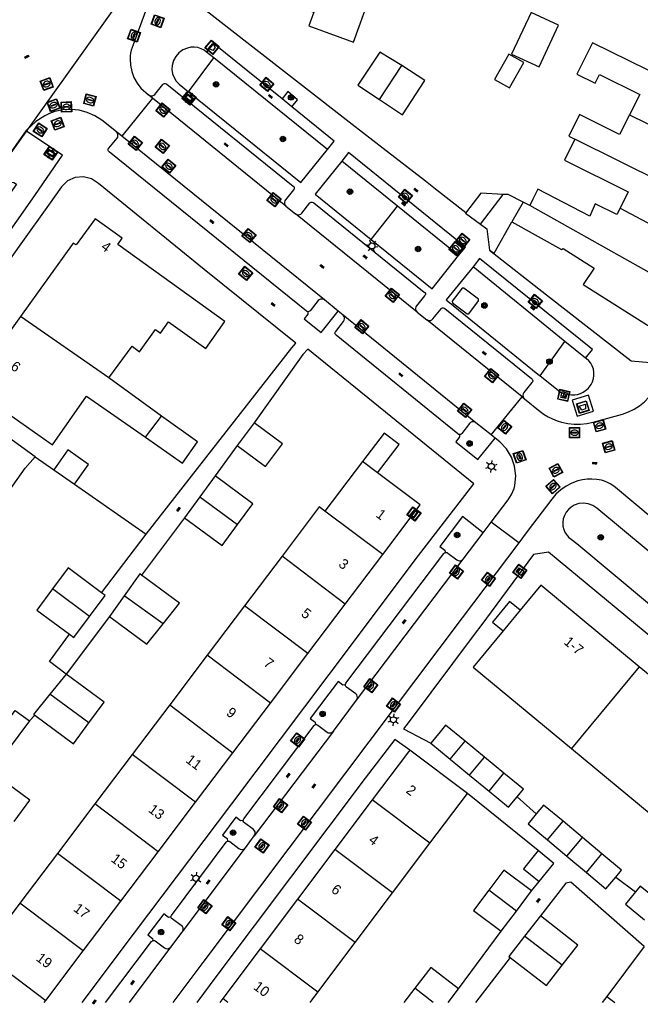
# Model space of a CAD drawing. Header units: metres. Extents: x 93870 to 95789, y 463036 to 464040.
# Tile 172 of 256: x 94839 to 94900, y 463039 to 463136. Entities that reach past the tile are written whole.
import ezdxf
from ezdxf.enums import TextEntityAlignment as Align

# ---------------------------------------------------------------- set-up
doc = ezdxf.new("R2010")
doc.units = ezdxf.units.M
doc.header["$LTSCALE"] = 25.4
for name, color, linetype in [('B_BEBOUWINGSGRENS_0', 1, 'Continuous'), ('B_LUIFEL_1', 200, 'Continuous'), ('B_TUSSENMUUR_0', 7, 'Continuous'), ('G_GRENS_ALGEMEEN_0', 7, 'Continuous'), ('K_DUIKER_LIJN_-1', 6, 'Continuous'), ('Q_AFVAL_APART_PLAATS_0', 7, 'Continuous'), ('Q_AFVALBAK_0', 7, 'Continuous'), ('Q_BOOM_0', 3, 'Continuous'), ('Q_BRANDKRAAN_0', 5, 'Continuous'), ('Q_CAI-KAST_0', 10, 'Continuous'), ('Q_ELEKTRAKAST_0', 7, 'Continuous'), ('Q_INSPECTIE_OF_RIOOLPUT_0', 253, 'Continuous'), ('Q_KOLK_0', 254, 'Continuous'), ('Q_LICHTMAST_0', 2, 'Continuous'), ('Q_STRAATNAAMBORD_0', 7, 'Continuous'), ('Q_WATERLEIDINGPUT_0', 5, 'Continuous'), ('S_GBKN_SYMBOOL_OV_GROOT_0', 7, 'Continuous'), ('T_CULTUURGRENS_0', 76, 'Continuous'), ('T_HEK_0', 57, 'Continuous'), ('T_HEK_1', 57, 'Continuous'), ('V_WEGGRENS_0', 7, 'Continuous'), ('Z_GBKN_HUISNUMMER_0', 252, 'Continuous')]:
    doc.layers.add(name, color=color, linetype=linetype)

# ---------------------------------------------------------------- blocks, each defined once
blk = doc.blocks.new('Q_AFVALBAK')
for points in [[(-0.5, 0.5), (0.5, 0.5), (0.5, -0.5), (-0.5, -0.5)], [(-0.336, 0.197), (0.331, 0.197), (0.19, -0.251), (-0.196, -0.251)]]:
    blk.add_lwpolyline(points, close=True)
blk.add_lwpolyline([(-0.442, 0.464), (0.438, 0.464, -0.414214), (0.459, 0.442), (0.459, -0.437, -0.414214), (0.438, -0.459), (-0.442, -0.459, -0.414214), (-0.463, -0.437), (-0.463, 0.442), (-0.463, 0.444), (-0.463, 0.446), (-0.463, 0.448), (-0.462, 0.45), (-0.461, 0.451), (-0.46, 0.453), (-0.459, 0.455), (-0.458, 0.456), (-0.457, 0.457), (-0.456, 0.459), (-0.454, 0.46), (-0.453, 0.461), (-0.451, 0.462), (-0.449, 0.462), (-0.447, 0.463), (-0.446, 0.463), (-0.444, 0.464), (-0.442, 0.464)], format="xyb")
blk = doc.blocks.new('Q_AFVAL_APART_PLAATS')
for points in [[(-0.5, 0.5), (0.5, 0.5), (0.5, -0.5), (-0.5, -0.5)], [(-0.336, 0.197), (0.331, 0.197), (0.19, -0.251), (-0.196, -0.251)]]:
    blk.add_lwpolyline(points, close=True)
blk.add_lwpolyline([(-0.442, 0.464), (0.438, 0.464, -0.414214), (0.459, 0.442), (0.459, -0.437, -0.414214), (0.438, -0.459), (-0.442, -0.459, -0.414214), (-0.463, -0.437), (-0.463, 0.442, -0.414214), (-0.442, 0.464)], format="xyb")
blk = doc.blocks.new('Q_STRAATNAAMBORD')
for points in [[(-0.5, 0.5), (0.5, 0.5), (0.5, -0.5), (-0.5, -0.5)], [(-0.369, 0.22), (0.358, 0.22), (0.358, -0.214), (-0.369, -0.214)]]:
    blk.add_lwpolyline(points, close=True)
for points in [[(-0.442, 0.464), (0.438, 0.464, -0.414214), (0.459, 0.442), (0.459, -0.437, -0.414214), (0.438, -0.459), (-0.442, -0.459, -0.414214), (-0.463, -0.437), (-0.463, 0.442), (-0.463, 0.444), (-0.463, 0.446), (-0.463, 0.448), (-0.462, 0.45), (-0.461, 0.451), (-0.46, 0.453), (-0.459, 0.455), (-0.458, 0.456), (-0.457, 0.457), (-0.456, 0.459), (-0.454, 0.46), (-0.453, 0.461), (-0.451, 0.462), (-0.449, 0.462), (-0.447, 0.463), (-0.446, 0.463), (-0.444, 0.464), (-0.442, 0.464)], [(-0.287, 0.16), (0.281, 0.16, -0.414214), (0.303, 0.139), (0.303, -0.134, -0.414214), (0.281, -0.156), (-0.287, -0.156, -0.414214), (-0.308, -0.134), (-0.308, 0.139), (-0.308, 0.14), (-0.308, 0.142), (-0.307, 0.144), (-0.307, 0.146), (-0.306, 0.148), (-0.305, 0.149), (-0.304, 0.151), (-0.303, 0.152), (-0.302, 0.154), (-0.3, 0.155), (-0.299, 0.156), (-0.297, 0.157), (-0.296, 0.158), (-0.294, 0.159), (-0.292, 0.159), (-0.29, 0.16), (-0.288, 0.16), (-0.287, 0.16)]]:
    blk.add_lwpolyline(points, format="xyb")
blk = doc.blocks.new('Q_CAI-KAST')
for points in [[(-0.5, 0.5), (0.5, 0.5), (0.5, -0.5), (-0.5, -0.5)], [(-0.262, 0.264), (0.25, 0.264), (0.25, 0.187), (-0.262, 0.187)], [(-0.262, 0.107), (0.25, 0.107), (0.25, -0.332), (-0.262, -0.332)]]:
    blk.add_lwpolyline(points, close=True)
blk.add_lwpolyline([(-0.442, 0.464), (0.438, 0.464, -0.414214), (0.459, 0.442), (0.459, -0.437, -0.414214), (0.438, -0.459), (-0.442, -0.459, -0.414214), (-0.463, -0.437), (-0.463, 0.442), (-0.463, 0.444), (-0.463, 0.446), (-0.463, 0.448), (-0.462, 0.45), (-0.461, 0.451), (-0.46, 0.453), (-0.459, 0.455), (-0.458, 0.456), (-0.457, 0.457), (-0.456, 0.459), (-0.454, 0.46), (-0.453, 0.461), (-0.451, 0.462), (-0.449, 0.462), (-0.447, 0.463), (-0.446, 0.463), (-0.444, 0.464), (-0.442, 0.464)], format="xyb")
blk.add_circle((-0.177, -0.034), 0.0354)
blk = doc.blocks.new('Q_ELEKTRAKAST')
for points in [[(-0.5, 0.5), (0.5, 0.5), (0.5, -0.5), (-0.5, -0.5)], [(-0.262, 0.264), (0.25, 0.264), (0.25, 0.187), (-0.262, 0.187)], [(-0.262, 0.107), (0.25, 0.107), (0.25, -0.332), (-0.262, -0.332)]]:
    blk.add_lwpolyline(points, close=True)
blk.add_lwpolyline([(-0.442, 0.464), (0.438, 0.464, -0.414214), (0.459, 0.442), (0.459, -0.437, -0.414214), (0.438, -0.459), (-0.442, -0.459, -0.414214), (-0.463, -0.437), (-0.463, 0.442), (-0.463, 0.444), (-0.463, 0.446), (-0.463, 0.448), (-0.462, 0.45), (-0.461, 0.451), (-0.46, 0.453), (-0.459, 0.455), (-0.458, 0.456), (-0.457, 0.457), (-0.456, 0.459), (-0.454, 0.46), (-0.453, 0.461), (-0.451, 0.462), (-0.449, 0.462), (-0.447, 0.463), (-0.446, 0.463), (-0.444, 0.464), (-0.442, 0.464)], format="xyb")
blk.add_lwpolyline([(-0.177, 0.001, -1), (-0.177, -0.069, -1)], format="xyb", close=True)
blk.add_lwpolyline([(0.044, 0.088), (-0.056, -0.112), (0.044, -0.112), (-0.056, -0.312)])
blk = doc.blocks.new('Q_LICHTMAST')
for points in [[(-0.26, 0.15), (-0.52, 0.3)], [(0, 0.3), (0, 0.6)], [(0.26, 0.15), (0.52, 0.3)], [(-0.26, -0.15), (-0.52, -0.3)], [(0, -0.3), (0, -0.6)], [(0.26, -0.15), (0.52, -0.3)]]:
    blk.add_lwpolyline(points)
blk.add_circle((0, 0), 0.3)
blk = doc.blocks.new('Q_KOLK')
blk.add_lwpolyline([(-0.5, 0.5), (0.5, 0.5), (0.5, -0.5), (-0.5, -0.5)], close=True)
for points in [[(-0.442, 0.464), (0.438, 0.464, -0.414214), (0.459, 0.442), (0.459, -0.437, -0.414214), (0.438, -0.459), (-0.442, -0.459, -0.414214), (-0.463, -0.437), (-0.463, 0.442, -0.414214), (-0.442, 0.464)], [(-0.345, 0.105, 0.380426), (-0.276, -0.18)], [(-0.008, 0.266, 0.240218), (-0.345, 0.105)], [(-0.194, 0.045, 0.853344), (-0.194, -0.032)], [(0.331, 0.111, 0.240191), (-0.008, 0.266)], [(0.185, -0.032, 0.849746), (0.185, 0.045)], [(0.267, -0.176, 0.380426), (0.331, 0.111)], [(-0.276, -0.18, 0.148452), (0.012, -0.257)], [(0.012, -0.257, 0.131742), (0.267, -0.176)]]:
    blk.add_lwpolyline(points, format="xyb")
for points in [[(-0.194, 0.045), (0.185, 0.045)], [(0.185, -0.032), (-0.194, -0.032)]]:
    blk.add_lwpolyline(points)
blk = doc.blocks.new('Q_INSPECTIE_OF_RIOOLPUT')
blk.add_lwpolyline([(-0.5, 0.5), (0.5, 0.5), (0.5, -0.5), (-0.5, -0.5)], close=True)
for points in [[(-0.442, 0.464), (0.438, 0.464, -0.414214), (0.459, 0.442), (0.459, -0.437, -0.414214), (0.438, -0.459), (-0.442, -0.459, -0.414214), (-0.463, -0.437), (-0.463, 0.442), (-0.463, 0.444), (-0.463, 0.446), (-0.463, 0.448), (-0.462, 0.45), (-0.461, 0.451), (-0.46, 0.453), (-0.459, 0.455), (-0.458, 0.456), (-0.457, 0.457), (-0.456, 0.459), (-0.454, 0.46), (-0.453, 0.461), (-0.451, 0.462), (-0.449, 0.462), (-0.447, 0.463), (-0.446, 0.463), (-0.444, 0.464), (-0.442, 0.464)], [(-0.345, 0.105, 0.380426), (-0.276, -0.18)], [(-0.008, 0.266, 0.240218), (-0.345, 0.105)], [(-0.194, 0.045, 0.853344), (-0.194, -0.032)], [(0.331, 0.111, 0.240191), (-0.008, 0.266)], [(0.185, -0.032, 0.849746), (0.185, 0.045)], [(0.267, -0.176, 0.380426), (0.331, 0.111)], [(-0.276, -0.18, 0.148452), (0.012, -0.257)], [(0.012, -0.257, 0.131742), (0.267, -0.176)]]:
    blk.add_lwpolyline(points, format="xyb")
for points in [[(-0.194, 0.045), (0.185, 0.045)], [(0.185, -0.032), (-0.194, -0.032)]]:
    blk.add_lwpolyline(points)
blk = doc.blocks.new('Q_BRANDKRAAN')
blk.add_lwpolyline([(-0.5, 0.5), (0.5, 0.5), (0.5, -0.5), (-0.5, -0.5)], close=True)
for points in [[(-0.442, 0.464), (0.438, 0.464, -0.414214), (0.459, 0.442), (0.459, -0.437, -0.414214), (0.438, -0.459), (-0.442, -0.459, -0.414214), (-0.463, -0.437), (-0.463, 0.442), (-0.463, 0.444), (-0.463, 0.446), (-0.463, 0.448), (-0.462, 0.45), (-0.461, 0.451), (-0.46, 0.453), (-0.459, 0.455), (-0.458, 0.456), (-0.457, 0.457), (-0.456, 0.459), (-0.454, 0.46), (-0.453, 0.461), (-0.451, 0.462), (-0.449, 0.462), (-0.447, 0.463), (-0.446, 0.463), (-0.444, 0.464), (-0.442, 0.464)], [(-0.345, 0.105, 0.380426), (-0.276, -0.18)], [(-0.008, 0.266, 0.240218), (-0.345, 0.105)], [(-0.194, 0.045, 0.853344), (-0.194, -0.032)], [(0.331, 0.111, 0.240191), (-0.008, 0.266)], [(0.185, -0.032, 0.849746), (0.185, 0.045)], [(0.267, -0.176, 0.380426), (0.331, 0.111)], [(-0.276, -0.18, 0.148452), (0.012, -0.257)], [(0.012, -0.257, 0.131742), (0.267, -0.176)]]:
    blk.add_lwpolyline(points, format="xyb")
for points in [[(-0.194, 0.045), (0.185, 0.045)], [(0.185, -0.032), (-0.194, -0.032)]]:
    blk.add_lwpolyline(points)
blk = doc.blocks.new('Q_WATERLEIDINGPUT')
blk.add_lwpolyline([(-0.5, 0.5), (0.5, 0.5), (0.5, -0.5), (-0.5, -0.5)], close=True)
for points in [[(-0.442, 0.464), (0.438, 0.464, -0.414214), (0.459, 0.442), (0.459, -0.437, -0.414214), (0.438, -0.459), (-0.442, -0.459, -0.414214), (-0.463, -0.437), (-0.463, 0.442), (-0.463, 0.444), (-0.463, 0.446), (-0.463, 0.448), (-0.462, 0.45), (-0.461, 0.451), (-0.46, 0.453), (-0.459, 0.455), (-0.458, 0.456), (-0.457, 0.457), (-0.456, 0.459), (-0.454, 0.46), (-0.453, 0.461), (-0.451, 0.462), (-0.449, 0.462), (-0.447, 0.463), (-0.446, 0.463), (-0.444, 0.464), (-0.442, 0.464)], [(-0.345, 0.105, 0.380426), (-0.276, -0.18)], [(-0.008, 0.266, 0.240218), (-0.345, 0.105)], [(-0.194, 0.045, 0.853344), (-0.194, -0.032)], [(0.331, 0.111, 0.240191), (-0.008, 0.266)], [(0.185, -0.032, 0.849746), (0.185, 0.045)], [(0.267, -0.176, 0.380426), (0.331, 0.111)], [(-0.276, -0.18, 0.148452), (0.012, -0.257)], [(0.012, -0.257, 0.131742), (0.267, -0.176)]]:
    blk.add_lwpolyline(points, format="xyb")
for points in [[(-0.194, 0.045), (0.185, 0.045)], [(0.185, -0.032), (-0.194, -0.032)]]:
    blk.add_lwpolyline(points)
blk = doc.blocks.new('Q_BOOM')
for radius in [0.27, 0.18, 0.09]:
    blk.add_circle((0, 0), radius)
blk = doc.blocks.new('S_GBKN_SYMBOOL_OV_GROOT')
for points in [[(-0.21875, 0.0625), (0.21875, 0.0625)], [(-0.21875, 0), (0.21875, 0)], [(-0.1875, 0.0625), (-0.1875, 0)], [(-0.125, 0.09375), (-0.125, 0.0625)], [(-0.125, 0), (-0.125, -0.0625)], [(-0.0625, 0.0625), (-0.0625, 0)], [(0, 0.09375), (0, 0.0625)], [(0, 0), (0, -0.0625)], [(0.0625, 0.0625), (0.0625, 0)], [(0.125, 0.09375), (0.125, 0.0625)], [(0.125, 0), (0.125, -0.0625)], [(0.1875, 0.0625), (0.1875, 0)], [(-0.21875, -0.0625), (0.21875, -0.0625)], [(-0.1875, -0.0625), (-0.1875, -0.09375)], [(-0.0625, -0.0625), (-0.0625, -0.09375)], [(0.0625, -0.0625), (0.0625, -0.09375)], [(0.1875, -0.0625), (0.1875, -0.09375)]]:
    blk.add_lwpolyline(points)

msp = doc.modelspace()

# ---------------------------------------------------------------- linework, layer by layer
at = {"layer": 'B_BEBOUWINGSGRENS_0'}
for p, q in [((94876.437, 463131.973), (94874.262, 463133.287)), ((94884.202, 463116.335), (94886.44, 463119.235)), ((94888.41, 463118.48), (94887.31, 463116.56)), ((94889.06, 463118.17), (94888.41, 463118.48)), ((94882.734, 463117.407), (94884.202, 463116.335)), ((94852.707, 463097.385), (94847.53, 463101.15)), ((94840.241, 463093.37), (94835.141, 463097.04)), ((94861.88, 463096.71), (94860.181, 463094.482)), ((94872.57, 463092.91), (94868.85, 463087.99)), ((94874.05, 463091.792), (94872.57, 463092.91)), ((94858.03, 463091.48), (94856.509, 463089.414)), ((94856.509, 463089.414), (94854.99, 463087.35)), ((94864.616, 463083.559), (94860.922, 463078.67)), ((94870.861, 463078.843), (94874.555, 463083.731)), ((94849.05, 463079.66), (94847.582, 463077.612)), ((94860.922, 463078.67), (94857.227, 463073.781)), ((94867.166, 463073.954), (94870.861, 463078.843)), ((94888.126, 463078.241), (94886.437, 463076.199)), ((94857.227, 463073.781), (94853.532, 463068.893)), ((94863.471, 463069.065), (94867.166, 463073.954)), ((94909.595, 463064.617), (94899.877, 463072.65)), ((94843.308, 463071.931), (94841.704, 463069.941)), ((94853.532, 463068.893), (94849.838, 463064.004)), ((94859.777, 463064.177), (94863.471, 463069.065)), ((94879.29, 463065.12), (94881.213, 463063.537)), ((94884.6, 463063.74), (94882.68, 463065.32)), ((94849.838, 463064.004), (94846.143, 463059.115)), ((94856.082, 463059.288), (94859.777, 463064.177)), ((94882.91, 463060.16), (94877.23, 463064.44)), ((94886.52, 463062.16), (94884.6, 463063.74)), ((94893.189, 463064.577), (94902.931, 463056.523)), ((94881.213, 463063.537), (94883.133, 463061.957)), ((94883.133, 463061.957), (94885.053, 463060.377)), ((94879.22, 463055.258), (94882.91, 463060.16)), ((94846.143, 463059.115), (94842.449, 463054.226)), ((94852.387, 463054.399), (94856.082, 463059.288)), ((94873.527, 463059.521), (94869.837, 463054.62)), ((94894.275, 463055.795), (94892.353, 463057.403)), ((94875.53, 463050.357), (94879.22, 463055.258)), ((94890.82, 463055.567), (94892.744, 463053.961)), ((94896.198, 463054.188), (94894.275, 463055.795)), ((94842.449, 463054.226), (94838.754, 463049.338)), ((94848.693, 463049.511), (94852.387, 463054.399)), ((94869.837, 463054.62), (94866.147, 463049.718)), ((94892.744, 463053.961), (94894.668, 463052.355)), ((94871.84, 463045.455), (94875.53, 463050.357)), ((94887.75, 463048.54), (94889.25, 463050.53)), ((94838.754, 463049.338), (94835.059, 463044.449)), ((94844.998, 463044.622), (94848.693, 463049.511)), ((94866.147, 463049.718), (94862.457, 463044.817)), ((94886.25, 463046.55), (94887.75, 463048.54)), ((94890.12, 463048.07), (94888.565, 463046.07)), ((94868.15, 463040.554), (94871.84, 463045.455)), ((94841.303, 463039.733), (94844.998, 463044.622)), ((94862.457, 463044.817), (94858.768, 463039.915)), ((94900.35, 463045.04), (94896.669, 463040.132)), ((94867.381, 463039.532), (94868.15, 463040.554)), ((94877.725, 463040.93), (94876.651, 463039.532)), ((94881.004, 463039.532), (94882.04, 463040.88)), ((94841.151, 463039.532), (94841.303, 463039.733)), ((94858.768, 463039.915), (94858.48, 463039.532)), ((94896.669, 463040.132), (94896.219, 463039.532))]:
    msp.add_line(p, q, dxfattribs=at)
for points in [[(94863.488, 463145.755), (94863.164, 463144.869), (94862.449, 463144.245), (94861.842, 463142.584), (94861.962, 463141.582), (94861.68, 463140.81), (94863.82, 463140.03), (94863.39, 463138.84), (94867.75, 463137.25), (94867.25, 463135.89), (94871.66, 463134.28), (94873.232, 463138.572), (94875.468, 463137.768), (94876.689, 463140.767), (94874.328, 463141.662)], [(94902.504, 463130.654), (94895.259, 463134.228), (94893.72, 463131.13), (94895.51, 463130.24), (94895.94, 463131.1), (94899.919, 463129.125), (94898.915, 463127.126)], [(94874.262, 463133.287), (94872.086, 463130.035), (94874.24, 463128.613)], [(94874.24, 463128.613), (94876.518, 463127.123), (94878.715, 463130.483), (94876.437, 463131.973)], [(94898.915, 463127.126), (94897.931, 463125.166), (94893.97, 463127.13), (94892.92, 463125.02), (94893.53, 463124.71)], [(94893.53, 463124.71), (94892.5, 463122.63), (94898.77, 463119.51), (94897.977, 463117.91)], [(94886.44, 463119.235), (94884.238, 463119.386), (94882.734, 463117.407)], [(94897.977, 463117.91), (94897.66, 463117.27), (94895.527, 463118.317), (94895.008, 463117.1), (94889.85, 463119.76), (94889.367, 463118.787), (94889.06, 463118.17)], [(94847.53, 463101.15), (94849.82, 463104.3), (94850.56, 463103.74), (94852.14, 463105.92), (94852.61, 463105.58), (94853.422, 463106.7), (94857.086, 463104.065), (94858.983, 463106.703), (94848.4, 463114.32), (94848.84, 463114.93), (94846.16, 463116.85), (94844.31, 463114.28), (94844, 463114.44), (94838.802, 463107.205)], [(94887.31, 463116.56), (94892.21, 463113.83), (94892.38, 463113.93), (94895.42, 463111.98), (94894.34, 463110.37), (94897.823, 463108.164), (94901.318, 463105.95), (94902.264, 463105.351)], [(94881.406, 463108.733), (94881.456, 463108.556), (94882.88, 463107.466), (94883.058, 463107.486), (94884.018, 463108.756), (94884.006, 463108.907), (94882.562, 463110.021), (94882.4, 463109.996), (94881.406, 463108.733)], [(94838.802, 463107.205), (94833.82, 463100.27), (94841.965, 463094.554), (94845.328, 463099.346), (94851.142, 463095.311)], [(94851.142, 463095.311), (94854.795, 463092.737), (94856.287, 463094.854), (94852.707, 463097.385)], [(94860.181, 463094.482), (94862.971, 463092.422), (94864.67, 463094.65), (94861.88, 463096.71)], [(94874.05, 463091.792), (94876.176, 463094.587), (94874.699, 463095.713), (94872.57, 463092.91)], [(94836.084, 463087.79), (94839.267, 463092.246), (94840.241, 463093.37)], [(94860.23, 463086.675), (94861.75, 463088.74), (94858.03, 463091.48)], [(94874.555, 463083.731), (94878.25, 463088.62), (94874.05, 463091.792)], [(94868.85, 463087.99), (94868.29, 463088.42), (94864.616, 463083.559)], [(94854.99, 463087.35), (94858.71, 463084.61), (94860.23, 463086.675)], [(94846.816, 463079.955), (94843.5, 463082.41), (94841.96, 463080.33)], [(94850.748, 463081.694), (94850.59, 463081.81), (94849.05, 463079.66)], [(94852.895, 463076.905), (94854.51, 463078.92), (94850.748, 463081.694)], [(94841.96, 463080.33), (94840.42, 463078.25), (94843.642, 463075.858)], [(94899.877, 463072.65), (94890.15, 463080.69), (94888.126, 463078.241)], [(94845.615, 463077.62), (94847.16, 463079.7), (94846.816, 463079.955)], [(94888.126, 463078.241), (94887.068, 463079.081), (94885.38, 463077.038), (94886.437, 463076.199)], [(94843.642, 463075.858), (94844.07, 463075.54), (94845.615, 463077.62)], [(94847.582, 463077.612), (94851.28, 463074.89), (94852.895, 463076.905)], [(94886.437, 463076.199), (94883.47, 463072.61), (94893.189, 463064.577)], [(94845.55, 463067.105), (94847.06, 463069.16), (94843.308, 463071.931)], [(94841.704, 463069.941), (94840.1, 463067.95), (94840.222, 463067.861)], [(94840.222, 463067.861), (94844.04, 463065.05), (94845.55, 463067.105)], [(94882.68, 463065.32), (94880.76, 463066.9), (94880.213, 463066.238), (94879.29, 463065.12)], [(94877.23, 463064.44), (94877.087, 463064.25), (94873.527, 463059.521)], [(94838.185, 463057.385), (94839.73, 463059.48), (94835.92, 463062.28)], [(94887.817, 463059.825), (94888.44, 463060.58), (94886.52, 463062.16)], [(94885.053, 463060.377), (94886.97, 463058.8), (94887.817, 463059.825)], [(94892.353, 463057.403), (94890.43, 463059.01), (94889.695, 463058.126)], [(94889.695, 463058.126), (94888.9, 463057.17), (94890.82, 463055.567)], [(94889.897, 463054.511), (94888.451, 463052.723), (94890.006, 463051.465)], [(94890.006, 463051.465), (94891.452, 463053.254), (94889.897, 463054.511)], [(94897.556, 463051.905), (94898.12, 463052.58), (94896.198, 463054.188)], [(94889.25, 463050.53), (94886.52, 463052.59), (94885.015, 463050.6)], [(94894.668, 463052.355), (94896.59, 463050.75), (94897.556, 463051.905)], [(94885.015, 463050.6), (94883.51, 463048.61), (94886.25, 463046.55)], [(94899.494, 463050.431), (94898.51, 463049.24), (94900.41, 463047.668)], [(94901.883, 463049.448), (94899.98, 463051.02), (94899.494, 463050.431)], [(94892.265, 463043.195), (94893.82, 463045.19), (94890.12, 463048.07)], [(94888.565, 463046.07), (94887.01, 463044.07), (94887.132, 463043.975)], [(94887.132, 463043.975), (94890.71, 463041.2), (94892.265, 463043.195)], [(94882.04, 463040.88), (94879.3, 463042.98), (94877.725, 463040.93)]]:
    msp.add_lwpolyline(points, dxfattribs=at)
at = {"layer": 'B_LUIFEL_1'}
msp.add_line((94843.461, 463094.052), (94842.089, 463092.083), dxfattribs=at)
for points in [[(94889.998, 463131.83), (94891.913, 463135.961), (94889.192, 463137.223), (94887.277, 463133.092), (94889.998, 463131.83)], [(94887.019, 463133.099), (94885.604, 463130.583), (94887.059, 463129.765), (94888.474, 463132.281), (94887.019, 463133.099)], [(94888.41, 463118.48), (94886.937, 463119.25), (94886.44, 463119.235)], [(94884.202, 463116.335), (94884.83, 463115.877), (94885.088, 463113.771)], [(94885.088, 463113.771), (94885.541, 463113.472), (94887.31, 463116.56)], [(94844.141, 463090.654), (94845.513, 463092.623), (94843.461, 463094.052)]]:
    msp.add_lwpolyline(points, dxfattribs=at)
at = {"layer": 'B_TUSSENMUUR_0'}
for p, q in [((94874.24, 463128.613), (94876.437, 463131.973)), ((94898.915, 463127.126), (94910.297, 463121.413)), ((94908.307, 463117.37), (94893.53, 463124.71)), ((94904.445, 463109.526), (94889.06, 463118.17)), ((94897.977, 463117.91), (94906.376, 463113.448)), ((94847.53, 463101.15), (94838.802, 463107.205)), ((94851.142, 463095.311), (94852.707, 463097.385)), ((94856.509, 463089.414), (94860.23, 463086.675)), ((94874.555, 463083.731), (94868.85, 463087.99)), ((94870.861, 463078.843), (94864.616, 463083.559)), ((94845.615, 463077.62), (94841.96, 463080.33)), ((94852.895, 463076.905), (94849.05, 463079.66)), ((94867.166, 463073.954), (94860.922, 463078.67)), ((94863.471, 463069.065), (94857.227, 463073.781)), ((94899.877, 463072.65), (94893.189, 463064.577)), ((94845.55, 463067.105), (94841.704, 463069.941)), ((94853.532, 463068.893), (94859.777, 463064.177)), ((94881.213, 463063.537), (94882.68, 463065.32)), ((94856.082, 463059.288), (94849.838, 463064.004)), ((94883.133, 463061.957), (94884.6, 463063.74)), ((94885.053, 463060.377), (94886.52, 463062.16)), ((94879.22, 463055.258), (94873.527, 463059.521)), ((94890.82, 463055.567), (94892.353, 463057.403)), ((94892.744, 463053.961), (94894.275, 463055.795)), ((94848.693, 463049.511), (94842.449, 463054.226)), ((94875.53, 463050.357), (94869.837, 463054.62)), ((94894.668, 463052.355), (94896.198, 463054.188)), ((94887.75, 463048.54), (94885.015, 463050.6)), ((94844.998, 463044.622), (94838.754, 463049.338)), ((94871.84, 463045.455), (94866.147, 463049.718)), ((94892.265, 463043.195), (94888.565, 463046.07)), ((94835.059, 463044.449), (94841.303, 463039.733)), ((94868.15, 463040.554), (94862.457, 463044.817)), ((94879.549, 463039.532), (94877.725, 463040.93)), ((94859.279, 463039.532), (94858.768, 463039.915)), ((94896.669, 463040.132), (94897.47, 463039.532))]:
    msp.add_line(p, q, dxfattribs=at)
msp.add_lwpolyline([(94852.387, 463054.399), (94850.761, 463055.627), (94846.143, 463059.115)], dxfattribs=at)
at = {"layer": 'G_GRENS_ALGEMEEN_0'}
for p, q in [((94857.884, 463132.733), (94857.177, 463133.302)), ((94869.098, 463123.697), (94857.884, 463132.733)), ((94865.585, 463127.905), (94864.643, 463128.681)), ((94876.027, 463118.094), (94870.532, 463122.528)), ((94882.052, 463113.23), (94876.027, 463118.094)), ((94892.536, 463104.761), (94883.477, 463112.098)), ((94894.567, 463103.116), (94892.536, 463104.761))]:
    msp.add_line(p, q, dxfattribs=at)
at = {"layer": 'K_DUIKER_LIJN_-1'}
msp.add_lwpolyline([(94968.253, 463299.441), (94967.168, 463299.667), (94949.269, 463251.03), (94910.84, 463259.477), (94895.448, 463262.703), (94853.024, 463144.602), (94777.888, 463039.532)], dxfattribs=at)
at = {"layer": 'T_CULTUURGRENS_0'}
for p, q in [((94855.374, 463129.369), (94857.884, 463132.733)), ((94873.421, 463114.81), (94876.027, 463118.094)), ((94890.102, 463101.343), (94892.536, 463104.761))]:
    msp.add_line(p, q, dxfattribs=at)
at = {"layer": 'T_HEK_0'}
for p, q in [((94840.241, 463093.37), (94842.089, 463092.083)), ((94844.141, 463090.654), (94851.214, 463085.728)), ((94839.71, 463067.32), (94840.222, 463067.861))]:
    msp.add_line(p, q, dxfattribs=at)
at = {"layer": 'T_HEK_1'}
msp.add_line((94842.089, 463092.083), (94844.141, 463090.654), dxfattribs=at)
at = {"layer": 'V_WEGGRENS_0'}
for p, q in [((94851.841, 463128.753), (94851.437, 463129.08)), ((94851.841, 463128.753), (94848.812, 463125.014)), ((94865.009, 463118.102), (94851.841, 463128.753)), ((94839.348, 463125.518), (94836.779, 463121.909)), ((94848.812, 463125.014), (94848.297, 463125.431)), ((94868.809, 463108.851), (94848.812, 463125.014)), ((94865.009, 463118.102), (94865.953, 463117.352)), ((94877.951, 463107.655), (94865.953, 463117.352)), ((94870.158, 463107.729), (94868.809, 463108.851)), ((94870.636, 463107.355), (94870.158, 463107.729)), ((94877.951, 463107.655), (94878.894, 463106.896)), ((94883.761, 463096.719), (94870.636, 463107.355)), ((94888.306, 463099.298), (94878.894, 463106.896)), ((94883.539, 463090.686), (94867.157, 463103.994)), ((94885.27, 463095.525), (94888.306, 463099.298)), ((94888.306, 463099.298), (94888.556, 463099.095)), ((94885.27, 463095.525), (94883.761, 463096.719)), ((94885.64, 463095.198), (94885.27, 463095.525)), ((94860.181, 463094.482), (94858.03, 463091.48)), ((94885.262, 463086.92), (94886.927, 463089.127)), ((94854.99, 463087.35), (94850.748, 463081.694)), ((94884.465, 463085.88), (94885.262, 463086.92)), ((94887.985, 463084.868), (94885.262, 463086.92)), ((94846.816, 463079.955), (94851.214, 463085.728)), ((94882.483, 463083.274), (94884.465, 463085.88)), ((94871.957, 463069.351), (94882.483, 463083.274)), ((94847.582, 463077.612), (94843.308, 463071.931)), ((94869.684, 463066.298), (94871.957, 463069.351)), ((94839.71, 463067.32), (94835.92, 463062.28)), ((94869.684, 463066.298), (94861.881, 463055.958)), ((94876.606, 463066.531), (94879.29, 463065.12)), ((94877.23, 463064.44), (94875.753, 463065.492)), ((94889.897, 463054.511), (94882.91, 463060.16)), ((94887.817, 463059.825), (94889.695, 463058.126)), ((94861.016, 463054.783), (94861.881, 463055.958)), ((94854.774, 463046.481), (94861.016, 463054.783)), ((94889.25, 463050.53), (94890.006, 463051.465)), ((94897.556, 463051.905), (94899.494, 463050.431)), ((94853.642, 463045.003), (94854.774, 463046.481)), ((94882.04, 463040.88), (94886.25, 463046.55)), ((94849.57, 463039.532), (94853.642, 463045.003)), ((94887.132, 463043.975), (94883.727, 463039.532))]:
    msp.add_line(p, q, dxfattribs=at)
for points in [[(94857.653, 463142.781), (94856.166, 463139.025), (94856.544, 463137.877), (94871.526, 463126.176), (94874.607, 463123.811), (94878.78, 463120.61), (94879.756, 463119.811), (94882.758, 463117.475), (94882.734, 463117.407)], [(94852.734, 463141.693), (94849.927, 463134.02), (94849.818, 463133.757), (94849.733, 463133.486), (94849.672, 463133.208), (94849.637, 463132.926), (94849.628, 463132.642), (94849.66, 463132.012), (94849.786, 463131.394), (94850.002, 463130.802), (94850.305, 463130.249), (94850.687, 463129.748), (94851.437, 463129.08)], [(94857.177, 463133.302), (94856.941, 463133.481), (94856.632, 463133.637), (94856.301, 463133.739), (94855.958, 463133.784), (94855.613, 463133.77), (94855.274, 463133.698), (94854.829, 463133.52), (94854.438, 463133.242), (94854.122, 463132.881), (94853.9, 463132.456), (94853.783, 463131.99), (94853.758, 463131.579), (94853.816, 463131.171), (94853.956, 463130.783), (94854.171, 463130.431), (94854.453, 463130.13), (94855.374, 463129.369)], [(94864.643, 463128.681), (94857.869, 463134.146), (94857.177, 463133.302)], [(94851.437, 463129.08), (94851.554, 463129.008), (94851.687, 463128.976), (94851.824, 463128.987), (94851.951, 463129.038), (94852.056, 463129.127), (94852.867, 463130.1), (94852.931, 463130.156), (94853.009, 463130.19), (94853.093, 463130.199), (94853.176, 463130.182), (94853.25, 463130.141), (94865.729, 463120.085), (94865.786, 463120.026), (94865.821, 463119.951), (94865.827, 463119.869), (94865.804, 463119.789), (94865.756, 463119.722), (94864.954, 463118.734), (94864.89, 463118.612), (94864.863, 463118.477), (94864.875, 463118.34), (94864.925, 463118.211), (94865.009, 463118.102)], [(94855.374, 463129.369), (94866.489, 463120.417), (94869.098, 463123.697)], [(94865.585, 463127.905), (94866.155, 463128.6), (94865.194, 463129.402), (94864.643, 463128.681)], [(94869.098, 463123.697), (94869.777, 463124.51), (94865.585, 463127.905)], [(94848.297, 463125.431), (94846.824, 463126.585), (94846.137, 463127.025), (94845.391, 463127.353), (94844.603, 463127.563), (94843.792, 463127.649), (94842.977, 463127.609), (94842.204, 463127.441), (94841.678, 463127.246), (94841.212, 463127.021), (94840.325, 463126.449), (94839.348, 463125.518)], [(94840.21, 463119.148), (94842.956, 463123.117), (94839.348, 463125.518)], [(94867.18, 463107.688), (94867.101, 463107.705), (94867.03, 463107.745), (94847.555, 463123.474), (94847.491, 463123.53), (94847.454, 463123.606), (94847.448, 463123.69), (94847.474, 463123.77), (94847.528, 463123.834), (94848.341, 463124.798), (94848.398, 463124.92), (94848.423, 463125.053), (94848.414, 463125.189), (94848.371, 463125.317), (94848.297, 463125.431)], [(94882.052, 463113.23), (94882.73, 463114.044), (94871.184, 463123.381), (94870.532, 463122.528)], [(94870.532, 463122.528), (94867.901, 463119.271), (94873.421, 463114.81)], [(94837.909, 463120.454), (94838.151, 463120.429), (94838.404, 463120.263), (94834.891, 463115.322), (94836.625, 463114.099), (94840.21, 463119.148)], [(94865.972, 463104.583), (94856.948, 463111.848), (94846.497, 463120.326), (94845.819, 463120.791), (94845.024, 463121.001), (94844.204, 463120.931), (94843.456, 463120.59), (94842.867, 463120.017), (94841.561, 463118.186)], [(94841.561, 463118.186), (94838.851, 463114.378), (94829.414, 463101.157)], [(94865.953, 463117.352), (94866.073, 463117.281), (94866.208, 463117.25), (94866.347, 463117.262), (94866.475, 463117.316), (94866.58, 463117.406), (94867.357, 463118.414), (94867.429, 463118.461), (94867.51, 463118.487), (94867.596, 463118.491), (94867.679, 463118.472), (94867.754, 463118.431), (94878.662, 463109.629), (94878.727, 463109.573), (94878.766, 463109.496), (94878.771, 463109.411), (94878.743, 463109.33), (94878.686, 463109.265), (94877.897, 463108.28), (94877.827, 463108.161), (94877.797, 463108.026), (94877.808, 463107.888), (94877.861, 463107.761), (94877.951, 463107.655)], [(94873.421, 463114.81), (94879.433, 463109.952), (94882.052, 463113.23)], [(94885.088, 463113.771), (94890.716, 463109.346), (94899.079, 463102.846), (94900.962, 463102.674), (94902.264, 463105.351)], [(94894.567, 463103.116), (94895.245, 463103.956), (94884.113, 463112.94), (94883.477, 463112.098)], [(94883.477, 463112.098), (94880.834, 463108.85), (94890.033, 463101.397), (94890.102, 463101.343)], [(94868.809, 463108.851), (94868.685, 463108.912), (94868.55, 463108.936), (94868.413, 463108.921), (94868.286, 463108.868), (94868.179, 463108.781), (94867.397, 463107.783), (94867.336, 463107.729), (94867.261, 463107.697), (94867.18, 463107.688)], [(94867.18, 463107.688), (94867.181, 463107.447), (94866.805, 463106.981), (94868.473, 463105.641), (94870.158, 463107.729)], [(94878.894, 463106.896), (94879.014, 463106.835), (94879.147, 463106.81), (94879.282, 463106.826), (94879.406, 463106.879), (94879.509, 463106.967), (94880.311, 463107.953), (94880.367, 463108.018), (94880.444, 463108.059), (94880.529, 463108.068), (94880.613, 463108.046), (94880.682, 463107.995), (94889.246, 463101.089), (94889.311, 463101.029), (94889.35, 463100.95), (94889.357, 463100.863), (94889.332, 463100.779), (94889.279, 463100.709), (94888.485, 463099.719), (94888.418, 463099.598), (94888.391, 463099.462), (94888.406, 463099.324), (94888.463, 463099.198), (94888.556, 463099.095)], [(94882.132, 463095.556), (94882.045, 463095.574), (94881.968, 463095.62), (94869.951, 463105.37), (94869.89, 463105.428), (94869.854, 463105.504), (94869.846, 463105.588), (94869.868, 463105.67), (94869.918, 463105.738), (94870.698, 463106.73), (94870.761, 463106.852), (94870.786, 463106.986), (94870.773, 463107.122), (94870.721, 463107.248), (94870.636, 463107.355)], [(94851.214, 463085.728), (94865.581, 463104.117), (94865.972, 463104.583)], [(94867.157, 463103.994), (94866.681, 463103.467), (94861.88, 463096.71)], [(94890.102, 463101.343), (94892.195, 463099.676), (94892.741, 463099.554), (94892.926, 463099.511), (94893.205, 463099.487), (94893.508, 463099.489), (94893.795, 463099.513), (94894.075, 463099.613), (94894.353, 463099.744), (94894.58, 463099.911), (94894.828, 463100.124), (94894.937, 463100.24), (94895.122, 463100.497), (94895.262, 463100.781), (94895.356, 463101.084), (94895.399, 463101.398), (94895.391, 463101.715), (94895.344, 463102.029), (94895.242, 463102.33), (94895.087, 463102.608), (94894.886, 463102.853), (94894.643, 463103.059), (94894.567, 463103.116)], [(94888.556, 463099.095), (94890.106, 463097.835), (94890.491, 463097.559), (94890.897, 463097.315), (94891.32, 463097.103), (94891.759, 463096.925), (94892.211, 463096.781), (94892.827, 463096.644), (94893.454, 463096.575), (94894.086, 463096.577), (94894.713, 463096.649), (94895.328, 463096.79), (94898.222, 463097.592), (94898.817, 463097.791), (94899.382, 463098.063), (94899.908, 463098.404), (94900.388, 463098.808), (94900.814, 463099.268), (94901.651, 463100.583)], [(94893.742, 463097.363), (94895.349, 463097.86), (94894.862, 463099.448), (94893.25, 463098.96), (94893.742, 463097.363)], [(94883.761, 463096.719), (94883.638, 463096.792), (94883.499, 463096.823), (94883.357, 463096.809), (94883.226, 463096.752), (94883.119, 463096.658), (94882.363, 463095.669), (94882.3, 463095.606), (94882.22, 463095.567), (94882.132, 463095.556)], [(94882.132, 463095.556), (94882.137, 463095.328), (94881.761, 463094.852), (94883.931, 463093.104), (94885.64, 463095.198)], [(94886.927, 463089.127), (94887.109, 463089.387), (94887.268, 463089.66), (94887.403, 463089.946), (94887.514, 463090.243), (94887.6, 463090.548), (94887.686, 463091.493), (94887.572, 463092.435), (94887.261, 463093.332), (94886.767, 463094.143), (94886.115, 463094.832), (94885.64, 463095.198)], [(94901.358, 463087.139), (94897.524, 463090.345), (94897.275, 463090.536), (94897.01, 463090.704), (94896.731, 463090.849), (94896.44, 463090.969), (94896.14, 463091.062), (94895.676, 463091.14), (94895.207, 463091.171), (94894.737, 463091.155), (94894.271, 463091.092), (94893.813, 463090.984), (94893.216, 463090.761), (94892.652, 463090.465), (94892.129, 463090.101), (94891.655, 463089.675), (94891.238, 463089.194), (94888.823, 463086.008), (94887.985, 463084.868)], [(94844.891, 463039.532), (94850.062, 463046.403), (94859.653, 463059.124), (94871.67, 463075.096), (94877.766, 463083.187), (94883.539, 463090.686)], [(94903.295, 463081.984), (94895.684, 463088.291), (94895.293, 463088.562), (94894.849, 463088.734), (94894.378, 463088.798), (94893.904, 463088.75), (94893.455, 463088.593), (94893.148, 463088.414), (94892.878, 463088.183), (94892.654, 463087.906), (94892.484, 463087.594), (94892.374, 463087.257), (94892.321, 463086.899), (94892.338, 463086.538), (94892.423, 463086.187), (94892.573, 463085.858), (94892.783, 463085.564), (94892.923, 463085.42), (94893.155, 463085.228), (94893.705, 463084.8), (94900.9, 463078.819)], [(94884.465, 463085.88), (94882.419, 463087.469), (94880.195, 463084.514), (94880.671, 463084.146), (94880.741, 463083.922)], [(94887.985, 463084.868), (94882.395, 463077.466), (94870.877, 463062.174), (94856.814, 463043.488), (94853.85, 463039.532)], [(94870.867, 463070.865), (94870.88, 463070.948), (94870.919, 463071.022), (94880.6, 463083.828), (94880.663, 463083.886), (94880.741, 463083.922)], [(94889.453, 463083.717), (94884.25, 463076.7), (94883.682, 463075.97), (94877.054, 463067.106), (94876.606, 463066.531)], [(94880.741, 463083.922), (94880.826, 463083.931), (94880.91, 463083.914), (94880.984, 463083.871), (94881.864, 463083.187), (94881.987, 463083.124), (94882.123, 463083.101), (94882.259, 463083.12), (94882.383, 463083.18), (94882.483, 463083.274)], [(94922.387, 463056.512), (94922.213, 463057.984), (94914.787, 463064.216), (94890.913, 463083.976), (94889.453, 463083.717)], [(94843.308, 463071.931), (94841.659, 463073.188), (94843.642, 463075.858)], [(94870.867, 463070.865), (94870.634, 463070.847), (94870.163, 463071.211), (94867.406, 463067.55), (94867.876, 463067.18), (94867.921, 463066.949)], [(94871.957, 463069.351), (94872.026, 463069.471), (94872.055, 463069.607), (94872.041, 463069.746), (94871.986, 463069.874), (94871.894, 463069.978), (94870.982, 463070.651), (94870.921, 463070.708), (94870.881, 463070.782), (94870.867, 463070.865)], [(94831.94, 463059.88), (94838.286, 463068.325), (94839.71, 463067.32)], [(94860.778, 463057.492), (94860.799, 463057.58), (94860.85, 463057.654), (94867.787, 463066.848), (94867.844, 463066.911), (94867.921, 463066.949)], [(94867.921, 463066.949), (94868.006, 463066.957), (94868.088, 463066.932), (94868.156, 463066.88), (94869.058, 463066.211), (94869.182, 463066.148), (94869.319, 463066.125), (94869.457, 463066.144), (94869.582, 463066.203), (94869.684, 463066.298)], [(94875.753, 463065.492), (94872.829, 463061.652), (94858.19, 463042.188), (94856.204, 463039.532)], [(94860.778, 463057.492), (94860.533, 463057.456), (94860.07, 463057.817), (94858.747, 463056.037), (94859.209, 463055.694), (94859.241, 463055.447)], [(94861.881, 463055.958), (94861.95, 463056.078), (94861.978, 463056.213), (94861.964, 463056.351), (94861.908, 463056.477), (94861.816, 463056.58), (94860.901, 463057.265), (94860.833, 463057.323), (94860.79, 463057.403), (94860.778, 463057.492)], [(94853.647, 463047.971), (94853.669, 463048.052), (94853.723, 463048.116), (94859.109, 463055.343), (94859.166, 463055.407), (94859.241, 463055.447)], [(94859.241, 463055.447), (94859.326, 463055.459), (94859.409, 463055.441), (94859.481, 463055.396), (94860.361, 463054.727), (94860.487, 463054.659), (94860.627, 463054.63), (94860.77, 463054.642), (94860.904, 463054.695), (94861.016, 463054.783)], [(94900.35, 463045.04), (94893.13, 463051.39), (94892.64, 463051.3), (94890.12, 463048.07)], [(94853.647, 463047.971), (94853.424, 463047.924), (94852.941, 463048.278), (94851.361, 463046.199), (94851.822, 463045.858), (94851.87, 463045.633)], [(94854.774, 463046.481), (94854.843, 463046.605), (94854.868, 463046.746), (94854.847, 463046.886), (94854.781, 463047.013), (94854.677, 463047.111), (94853.777, 463047.773), (94853.706, 463047.818), (94853.66, 463047.888), (94853.647, 463047.971)], [(94847.206, 463039.532), (94851.743, 463045.533), (94851.798, 463045.594), (94851.87, 463045.633)], [(94851.87, 463045.633), (94851.95, 463045.648), (94852.032, 463045.635), (94852.104, 463045.598), (94853.019, 463044.925), (94853.141, 463044.856), (94853.277, 463044.83), (94853.416, 463044.847), (94853.541, 463044.907), (94853.642, 463045.003)]]:
    msp.add_lwpolyline(points, dxfattribs=at)

# ---------------------------------------------------------------- block references
at = {"layer": 'Q_AFVAL_APART_PLAATS_0', "rotation": 17.18537066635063}
msp.add_blockref('Q_AFVAL_APART_PLAATS', (94894.316, 463098.271), dxfattribs=at)
at = {"layer": 'Q_AFVALBAK_0', "rotation": 50.65149488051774}
msp.add_blockref('Q_AFVALBAK', (94857.719, 463133.775), dxfattribs=at)
at = {"layer": 'Q_BOOM_0'}
for p, rotation in [((94858.11, 463130.113), 53.27207197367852), ((94865.511, 463128.829), 140.1534028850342), ((94864.702, 463124.729), 141.1388800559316), ((94871.323, 463119.527), 141.0994066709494), ((94878.047, 463113.87), 141.0859615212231), ((94884.596, 463108.297), 52.91416450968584), ((94891.016, 463102.764), 54.5448626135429), ((94883.126, 463094.682), 141.1475152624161), ((94881.906, 463085.65), 53.03405176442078), ((94896.08, 463085.428), 140.3525093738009), ((94868.619, 463068.001), 53.01758623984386), ((94859.788, 463056.28), 53.37811211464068), ((94852.685, 463046.472), 52.76586478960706)]:
    msp.add_blockref('Q_BOOM', p, dxfattribs=dict(at, rotation=rotation))
at = {"layer": 'Q_BRANDKRAAN_0'}
for p, rotation in [((94861.037, 463111.461), 141.0738945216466), ((94866.162, 463065.435), 52.9649422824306)]:
    msp.add_blockref('Q_BRANDKRAAN', p, dxfattribs=dict(at, rotation=rotation))
at = {"layer": 'Q_CAI-KAST_0', "rotation": 53.44362101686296}
msp.add_blockref('Q_CAI-KAST', (94888.086, 463082.066), dxfattribs=at)
at = {"layer": 'Q_ELEKTRAKAST_0', "rotation": 167.4045434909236}
msp.add_blockref('Q_ELEKTRAKAST', (94892.423, 463099.429), dxfattribs=at)
at = {"layer": 'Q_INSPECTIE_OF_RIOOLPUT_0'}
for p, rotation in [((94850.018, 463134.92), 69.9060538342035), ((94841.399, 463130.15), 20.34087326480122), ((94845.655, 463128.574), 165.0776342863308), ((94842.069, 463128.061), 20.34087326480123), ((94842.475, 463126.228), 20.34087326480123), ((94840.756, 463125.621), 146.3575995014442), ((94852.808, 463123.996), 141.0523876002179), ((94853.45, 463122.047), 141.0523876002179), ((94882.46, 463114.723), 141.038282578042), ((94881.77, 463113.899), 141.0859615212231), ((94886.589, 463096.297), 51.17759330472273), ((94895.959, 463096.433), 15.48938752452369), ((94893.488, 463095.746), 0.1813151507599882), ((94896.859, 463094.363), 15.48938752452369), ((94888.078, 463093.371), 109.1220071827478), ((94891.644, 463092.039), 27.69150842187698), ((94891.361, 463090.432), 41.94711748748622), ((94862.637, 463054.965), 53.64060641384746)]:
    msp.add_blockref('Q_INSPECTIE_OF_RIOOLPUT', p, dxfattribs=dict(at, rotation=rotation))
at = {"layer": 'Q_KOLK_0'}
for p, rotation in [((94863.116, 463130.109), 141.1047591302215), ((94843.338, 463127.885), 2.809808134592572), ((94852.86, 463127.576), 141.0321699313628), ((94850.135, 463124.294), 141.0523876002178), ((94863.828, 463118.738), 141.0321699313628), ((94876.801, 463119.06), 141.038282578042), ((94861.356, 463115.205), 141.0523876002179), ((94875.498, 463109.293), 141.0542314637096), ((94889.613, 463108.698), 141.0949866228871), ((94872.496, 463106.201), 140.980008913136), ((94885.316, 463101.379), 141.0871959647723), ((94882.644, 463097.961), 140.980008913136), ((94881.838, 463081.999), 52.91016432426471), ((94884.99, 463081.281), 52.93985013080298), ((94873.386, 463070.786), 52.91016432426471), ((94875.616, 463068.873), 53.01278389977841), ((94864.48, 463058.944), 52.96025632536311), ((94866.838, 463057.226), 53.03504474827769), ((94857.012, 463048.981), 53.06170137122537), ((94859.364, 463047.297), 53.03504474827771)]:
    msp.add_blockref('Q_KOLK', p, dxfattribs=dict(at, rotation=rotation))
at = {"layer": 'Q_LICHTMAST_0'}
for p, rotation in [((94855.443, 463128.782), 141.1369586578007), ((94841.806, 463123.326), 146.3575995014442), ((94873.494, 463114.174), 141.0988752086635), ((94885.276, 463092.418), 50.78069336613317), ((94875.617, 463067.419), 53.01278389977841), ((94856.129, 463051.775), 53.30428017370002)]:
    msp.add_blockref('Q_LICHTMAST', p, dxfattribs=dict(at, rotation=rotation))
at = {"layer": 'Q_STRAATNAAMBORD_0'}
for p, rotation in [((94855.443, 463128.782), 141.1369586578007), ((94841.806, 463123.326), 146.3575995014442), ((94877.641, 463087.731), 52.91880397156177)]:
    msp.add_blockref('Q_STRAATNAAMBORD', p, dxfattribs=dict(at, rotation=rotation))
at = {"layer": 'Q_WATERLEIDINGPUT_0', "rotation": 69.90605383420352}
msp.add_blockref('Q_WATERLEIDINGPUT', (94852.345, 463136.348), dxfattribs=at)
at = {"layer": 'S_GBKN_SYMBOOL_OV_GROOT_0'}
for p, rotation in [((94839.421, 463132.846), 25.77276591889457), ((94863.48, 463128.922), 141.1388800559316), ((94859.108, 463124.151), 141.1369586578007), ((94877.845, 463119.678), 142.5091227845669), ((94876.613, 463118.306), 141.0859615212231), ((94857.694, 463116.56), 141.0738945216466), ((94872.821, 463113.073), 141.0988752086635), ((94868.572, 463112.139), 141.0542314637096), ((94863.74, 463108.388), 141.1633153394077), ((94889.351, 463108.028), 141.0949866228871), ((94884.577, 463103.582), 141.1173343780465), ((94876.346, 463101.456), 140.980008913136), ((94895.486, 463092.726), 176.2183598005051), ((94854.408, 463088.195), 53.64880436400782), ((94876.675, 463077.114), 52.91167605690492), ((94865.231, 463061.929), 52.9649422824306), ((94867.763, 463060.894), 53.03504474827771), ((94857.332, 463051.42), 53.30428017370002), ((94889.926, 463049.593), 52.03915247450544), ((94849.87, 463041.495), 53.33981175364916), ((94846.104, 463039.58), 52.90776348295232)]:
    msp.add_blockref('S_GBKN_SYMBOOL_OV_GROOT', p, dxfattribs=dict(at, rotation=rotation))

# ---------------------------------------------------------------- texts
at = {"layer": 'Z_GBKN_HUISNUMMER_0', "linetype": 'Continuous'}
for s, rotation, p in [('4', 324.2, (94847.264, 463114.104)), ('6', 324.3, (94838.341, 463102.279)), ('1', 322.9, (94874.408, 463087.683)), ('3', 322.9, (94870.713, 463082.794)), ('5', 322.9, (94867.019, 463077.906)), ('1-7', 320.4, (94893.421, 463074.743)), ('7', 322.9, (94863.324, 463073.017)), ('9', 322.9, (94859.629, 463068.128)), ('11', 322.9, (94855.935, 463063.24)), ('2', 323, (94877.376, 463060.477)), ('13', 322.9, (94852.24, 463058.351)), ('4', 323, (94873.679, 463055.567)), ('15', 322.9, (94848.545, 463053.462)), ('6', 323, (94869.989, 463050.665)), ('17', 322.9, (94844.851, 463048.574)), ('8', 323, (94866.299, 463045.764)), ('19', 322.9, (94841.156, 463043.685)), ('10', 323, (94862.61, 463040.863))]:
    msp.add_text(s, height=1, rotation=rotation, dxfattribs=at).set_placement(p, align=Align.MIDDLE)

doc.saveas('drawing.dxf')
